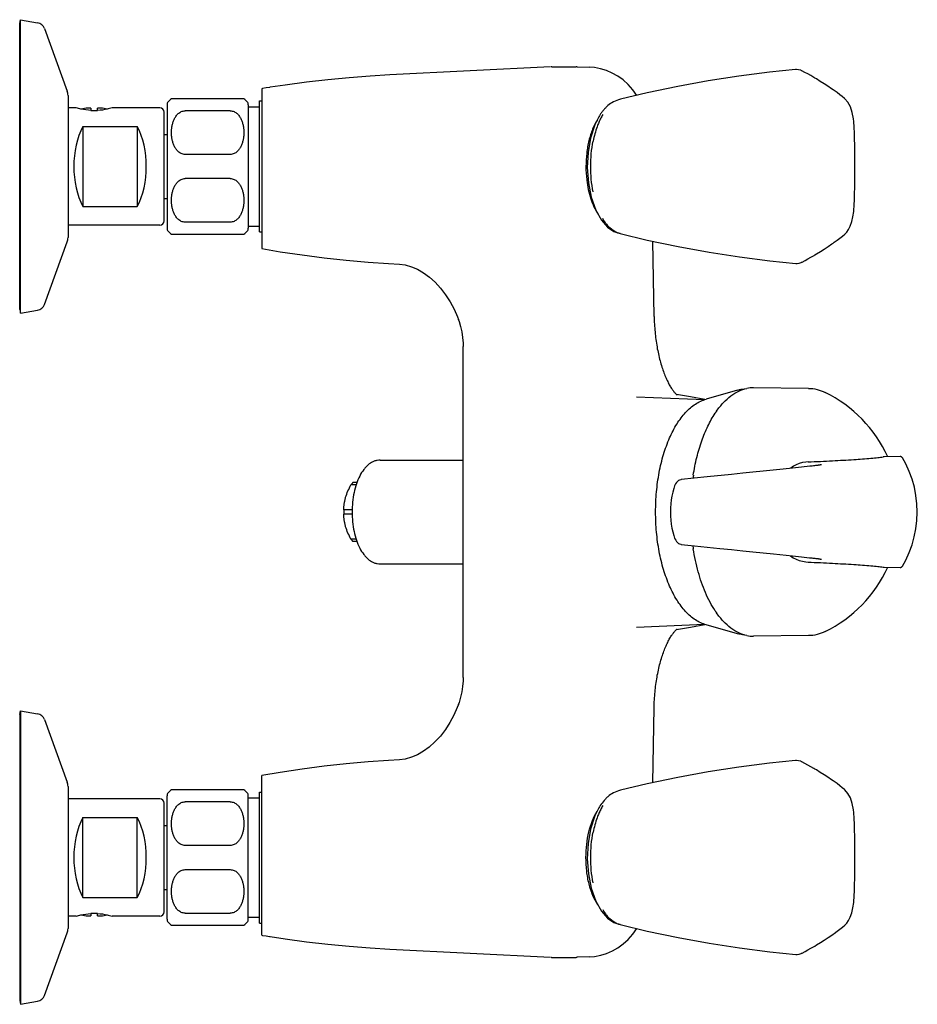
# Model space of a CAD drawing. Header units: millimetres. Extents: x -109 to 391, y -14 to 444.
# Tile 5 of 6: x 193 to 391, y -14 to 204. Entities that reach past the tile are written whole.
import ezdxf

# ---------------------------------------------------------------- set-up
doc = ezdxf.new("R2010")
doc.units = ezdxf.units.MM
doc.header["$LTSCALE"] = 23.1
doc.layers.get('0').update_dxf_attribs({"linetype": 'CONTINUOUS'})
doc.layers.add('ACHSEN', color=7, linetype='CONTINUOUS')
doc.layers.add('FLAECHEN', color=7, linetype='CONTINUOUS')

msp = doc.modelspace()

# ---------------------------------------------------------------- linework, layer by layer
at = {"color": 7, "linetype": 'CONTINUOUS'}
for p, q in [((192.99, 203.56), (196.8, 202.89)), ((198.34, 201.6), (203.37, 187.77)), ((310.62, 193.16), (315.97, 193.16)), ((316.24, 193.15), (316.25, 193.15)), ((364.55, 192.53), (364.56, 192.53)), ((203.54, 186.81), (203.54, 155.31)), ((242.44, 186.06), (226.44, 186.06)), ((325.78, 185.95), (325.78, 185.95)), ((208.59, 183.99), (208.59, 183.45)), ((210.09, 183.45), (210.09, 183.99)), ((239.44, 183.38), (229.44, 183.38)), ((224.84, 159.06), (224.84, 183.06)), ((321.02, 182.08), (321.03, 182.09)), ((206.84, 179.94), (206.84, 162.19)), ((206.84, 179.94), (218.84, 179.94)), ((218.84, 179.94), (218.84, 162.19)), ((224.84, 178.16), (225.44, 178.16)), ((319.19, 177.36), (318.63, 174.16)), ((239.44, 173.74), (229.44, 173.74)), ((318.63, 174.16), (318.46, 170.8)), ((318.46, 170.8), (318.69, 167.44)), ((239.44, 168.38), (229.44, 168.38)), ((224.84, 163.96), (225.44, 163.96)), ((206.84, 162.19), (218.84, 162.19)), ((320.32, 161.41), (321.59, 159.17)), ((321.59, 159.17), (322.95, 157.66)), ((223.84, 158.06), (203.54, 158.06)), ((239.44, 158.74), (229.44, 158.74)), ((226.44, 156.06), (242.44, 156.06)), ((198.34, 140.52), (203.37, 154.36)), ((364.61, 149.61), (364.6, 149.61)), ((192.99, 138.56), (196.8, 139.23)), ((387.7, 106.85), (384.14, 106.79)), ((368.26, 104.74), (367.99, 104.71)), ((368.52, 104.77), (368.26, 104.74)), ((368.76, 104.8), (368.52, 104.77)), ((368.99, 104.83), (368.76, 104.8)), ((369.2, 104.85), (368.99, 104.83)), ((369.33, 104.87), (369.2, 104.85)), ((369.45, 104.89), (369.33, 104.87)), ((369.57, 104.9), (369.45, 104.89)), ((369.67, 104.92), (369.57, 104.9)), ((369.77, 104.93), (369.67, 104.92)), ((369.87, 104.95), (369.77, 104.93)), ((369.95, 104.96), (369.87, 104.95)), ((370.02, 104.97), (369.95, 104.96)), ((370.09, 104.99), (370.02, 104.97)), ((384.14, 106.79), (383.94, 106.77)), ((383.94, 106.77), (383.94, 106.77)), ((388.2, 106.53), (388.2, 106.53)), ((267.3, 100.59), (266.16, 100.59)), ((267.46, 101.06), (266.57, 101.06)), ((337.79, 100.33), (337.79, 100.33)), ((266.41, 95.03), (264.56, 95.03)), ((266.41, 94.09), (264.56, 94.09)), ((267.3, 88.53), (266.16, 88.53)), ((267.46, 88.06), (266.57, 88.06)), ((337.79, 88.8), (337.79, 88.8)), ((339.26, 87.39), (342.15, 87.09)), ((367.67, 84.45), (367.91, 84.42)), ((367.91, 84.42), (368.15, 84.39)), ((368.15, 84.39), (368.39, 84.37)), ((368.39, 84.37), (368.62, 84.34)), ((368.62, 84.34), (368.83, 84.32)), ((368.83, 84.32), (369.04, 84.29)), ((369.3, 84.26), (369.43, 84.24)), ((369.43, 84.24), (369.54, 84.23)), ((369.54, 84.23), (369.65, 84.21)), ((369.65, 84.21), (369.75, 84.19)), ((369.75, 84.19), (369.84, 84.18)), ((369.84, 84.18), (369.93, 84.17)), ((369.93, 84.17), (370.01, 84.15)), ((383.94, 82.35), (383.94, 82.35)), ((384.14, 82.34), (387.7, 82.28)), ((388.2, 82.59), (388.2, 82.59)), ((192.99, 50.56), (196.8, 49.89)), ((198.34, 48.6), (203.37, 34.77)), ((364.55, 39.53), (364.56, 39.53)), ((246.44, 0.85), (246.44, 36.24)), ((203.54, 33.81), (203.54, 2.31)), ((242.44, 33.06), (226.44, 33.06)), ((325.78, 32.95), (325.78, 32.95)), ((223.84, 31.06), (203.54, 31.06)), ((224.84, 6.06), (224.84, 30.06)), ((239.44, 30.38), (229.44, 30.38)), ((321.02, 29.08), (321.03, 29.09)), ((206.84, 9.19), (206.84, 26.94)), ((206.84, 26.94), (218.84, 26.94)), ((218.84, 9.19), (218.84, 26.94)), ((224.84, 25.16), (225.44, 25.16)), ((319.19, 24.36), (318.63, 21.16)), ((239.44, 20.74), (229.44, 20.74)), ((318.63, 21.16), (318.46, 17.8)), ((318.46, 17.8), (318.69, 14.44)), ((229.44, 15.38), (239.44, 15.38)), ((224.84, 10.96), (225.44, 10.96)), ((206.84, 9.19), (218.84, 9.19)), ((320.32, 8.41), (321.59, 6.17)), ((208.59, 5.67), (208.59, 5.13)), ((210.09, 5.13), (210.09, 5.67)), ((229.44, 5.74), (239.44, 5.74)), ((321.59, 6.17), (322.95, 4.66)), ((226.44, 3.06), (242.44, 3.06)), ((198.34, -12.48), (203.37, 1.36)), ((248.26, 0.54), (248.24, 0.54)), ((310.56, -4.04), (310.63, -4.04)), ((310.63, -4.04), (315.97, -4.04)), ((316.25, -4.03), (316.25, -4.03)), ((364.61, -3.39), (364.6, -3.39)), ((192.99, -14.44), (196.8, -13.77))]:
    msp.add_line(p, q, dxfattribs=at)
for points in [[(310.62, 193.16), (310.56, 193.16), (310.5, 193.16), (310.44, 193.16)], [(316.24, 193.15), (316.08, 193.16), (315.97, 193.16)], [(364.56, 192.53), (358.76, 191.93), (351.98, 191.06), (345.21, 190), (338.46, 188.77), (331.71, 187.35), (325.77, 185.95)], [(365.9, 192.26), (365.69, 192.36), (365.23, 192.49), (364.77, 192.54), (364.55, 192.53)], [(368.82, 190.65), (368.62, 190.78), (367.95, 191.17), (367.29, 191.54), (366.62, 191.9), (365.97, 192.23), (365.9, 192.26)], [(372.89, 188.01), (372.53, 188.26), (371.7, 188.82), (370.86, 189.37), (370.01, 189.91), (369.16, 190.44), (368.82, 190.65)], [(375.48, 186.04), (375.41, 186.1), (374.9, 186.52), (374.34, 186.96), (373.73, 187.42), (373.07, 187.88), (372.89, 188.01)], [(377.41, 181), (377.35, 181.59), (377.09, 183), (376.68, 184.26), (376.14, 185.27), (375.46, 186.05)], [(321.04, 182.09), (320.14, 180.27), (319.19, 177.36)], [(377.64, 175.3), (377.64, 175.77), (377.61, 177.15), (377.57, 178.47), (377.5, 179.73), (377.41, 181)], [(377.64, 166.83), (377.65, 167.61), (377.66, 169.36), (377.67, 171.11), (377.66, 172.86), (377.65, 174.61), (377.64, 175.3)], [(318.69, 167.44), (319.31, 164.27), (320.32, 161.41)], [(377.41, 161.12), (377.43, 161.28), (377.51, 162.48), (377.57, 163.74), (377.62, 165.06), (377.64, 166.44), (377.64, 166.83)], [(375.47, 156.08), (375.89, 156.51), (376.3, 157.13), (376.67, 157.88), (377, 158.85), (377.26, 159.94), (377.41, 161.12)], [(322.95, 157.66), (324.35, 156.7), (325.72, 156.21)], [(325.72, 156.2), (331.74, 154.77), (338.6, 153.33), (345.4, 152.09), (352.14, 151.05), (358.83, 150.19), (364.61, 149.61)], [(372.89, 154.12), (373.12, 154.27), (373.77, 154.74), (374.38, 155.19), (374.94, 155.64), (375.48, 156.09)], [(368.82, 151.47), (369.21, 151.71), (370.06, 152.24), (370.91, 152.78), (371.74, 153.34), (372.57, 153.9), (372.89, 154.12)], [(365.9, 149.86), (365.99, 149.91), (366.64, 150.24), (367.3, 150.59), (367.96, 150.96), (368.64, 151.36), (368.82, 151.47)], [(364.6, 149.61), (364.88, 149.6), (365.35, 149.66), (365.8, 149.81), (365.9, 149.86)], [(388.2, 106.53), (388.19, 106.55), (388.17, 106.58), (388.15, 106.61), (388.12, 106.64), (388.09, 106.68), (388.05, 106.72), (387.99, 106.76), (387.92, 106.8), (387.83, 106.83), (387.72, 106.85), (387.7, 106.85)], [(367.34, 105.66), (366.82, 105.62), (366.08, 105.49), (365.37, 105.29), (364.7, 105.02), (364.07, 104.69), (363.48, 104.3), (363.4, 104.24)], [(367.99, 104.71), (367.7, 104.68), (365.85, 104.49)], [(370.27, 105.02), (370.27, 105.02), (370.28, 105.02), (370.27, 105.02), (370.27, 105.02), (370.26, 105.02), (370.25, 105.02), (370.23, 105.01), (370.22, 105.01), (370.2, 105.01), (370.17, 105), (370.15, 105), (370.12, 104.99), (370.09, 104.99)], [(350.37, 102.88), (345.01, 102.33), (339.26, 101.73)], [(355.11, 103.37), (352.86, 103.14), (350.37, 102.88)], [(361.8, 104.07), (357.36, 103.61), (355.11, 103.37)], [(365.85, 104.49), (363.87, 104.28), (361.8, 104.07)], [(337.79, 100.33), (337.59, 99.74), (337.37, 98.94), (337.19, 98.1), (337.04, 97.24), (336.94, 96.35), (336.88, 95.46), (336.86, 94.55), (336.88, 93.65), (336.95, 92.75), (337.05, 91.87), (337.19, 91), (337.37, 90.17), (337.6, 89.36), (337.79, 88.8)], [(339.26, 101.73), (339.13, 101.71), (338.88, 101.63), (338.64, 101.5), (338.41, 101.32), (338.2, 101.09), (338.01, 100.81), (337.86, 100.49), (337.79, 100.33)], [(337.79, 88.8), (337.86, 88.62), (338.02, 88.3), (338.21, 88.03), (338.42, 87.8), (338.65, 87.61), (338.89, 87.49), (339.14, 87.41), (339.26, 87.39)], [(342.15, 87.09), (347.77, 86.51), (350.38, 86.24), (352.87, 85.98), (355.11, 85.75)], [(355.11, 85.75), (357.37, 85.52), (359.64, 85.28), (363.88, 84.84)], [(363.39, 84.89), (363.46, 84.84), (364.05, 84.45), (364.68, 84.11), (365.35, 83.84), (366.06, 83.64), (366.8, 83.51), (367.34, 83.46)], [(363.88, 84.84), (365.85, 84.63), (367.67, 84.45)], [(369.04, 84.29), (369.24, 84.27), (369.3, 84.26)], [(370.01, 84.15), (370.08, 84.14), (370.11, 84.13), (370.14, 84.13), (370.17, 84.12), (370.19, 84.12), (370.21, 84.11), (370.23, 84.11), (370.25, 84.11), (370.26, 84.1), (370.27, 84.1), (370.28, 84.1), (370.28, 84.1)], [(383.94, 82.35), (384.11, 82.34), (384.14, 82.34)], [(387.7, 82.28), (387.75, 82.28), (387.87, 82.3), (387.96, 82.34), (388.03, 82.39), (388.08, 82.44), (388.12, 82.48), (388.14, 82.51), (388.17, 82.54), (388.19, 82.58), (388.2, 82.59)], [(364.56, 39.53), (358.76, 38.93), (351.98, 38.06), (345.21, 37), (338.46, 35.77), (331.71, 34.35), (325.77, 32.95)], [(365.9, 39.26), (365.69, 39.36), (365.23, 39.49), (364.77, 39.54), (364.55, 39.53)], [(368.82, 37.65), (368.62, 37.78), (367.95, 38.17), (367.29, 38.54), (366.62, 38.9), (365.97, 39.23), (365.9, 39.26)], [(372.89, 35.01), (372.53, 35.26), (371.7, 35.82), (370.86, 36.37), (370.01, 36.91), (369.16, 37.44), (368.82, 37.65)], [(375.48, 33.04), (375.41, 33.1), (374.9, 33.52), (374.34, 33.96), (373.73, 34.42), (373.07, 34.88), (372.89, 35.01)], [(377.41, 28), (377.35, 28.59), (377.09, 30), (376.68, 31.26), (376.14, 32.27), (375.46, 33.05)], [(321.04, 29.09), (320.14, 27.27), (319.19, 24.36)], [(377.64, 22.3), (377.64, 22.77), (377.61, 24.15), (377.57, 25.47), (377.5, 26.73), (377.41, 28)], [(377.64, 13.83), (377.65, 14.61), (377.66, 16.36), (377.67, 18.11), (377.66, 19.86), (377.65, 21.61), (377.64, 22.3)], [(318.69, 14.44), (319.31, 11.27), (320.32, 8.41)], [(377.41, 8.12), (377.43, 8.28), (377.51, 9.48), (377.57, 10.74), (377.62, 12.06), (377.64, 13.44), (377.64, 13.83)], [(375.47, 3.08), (375.89, 3.51), (376.3, 4.13), (376.67, 4.88), (377, 5.85), (377.26, 6.94), (377.41, 8.12)], [(322.95, 4.66), (324.35, 3.7), (325.72, 3.21)], [(325.72, 3.2), (331.74, 1.77), (338.6, 0.33), (345.4, -0.91), (352.14, -1.95), (358.83, -2.81), (364.61, -3.39)], [(372.89, 1.12), (373.12, 1.27), (373.77, 1.74), (374.38, 2.19), (374.94, 2.64), (375.48, 3.09)], [(368.82, -1.53), (369.21, -1.29), (370.06, -0.76), (370.91, -0.22), (371.74, 0.34), (372.57, 0.9), (372.89, 1.12)], [(365.9, -3.14), (365.99, -3.09), (366.64, -2.76), (367.3, -2.41), (367.96, -2.04), (368.64, -1.64), (368.82, -1.53)], [(310.44, -4.03), (310.5, -4.03), (310.56, -4.04)], [(315.97, -4.04), (316.09, -4.03), (316.25, -4.03)], [(364.6, -3.39), (364.88, -3.4), (365.35, -3.34), (365.8, -3.19), (365.9, -3.14)]]:
    msp.add_lwpolyline(points, dxfattribs=at)
for centre, radius, start, end in [((196.46, 200.92), 2, 20, 80), ((200.74, 186.81), 2.8, 0, 20), ((208.26, 180.51), 3.49, 84.5361, 95.9298), ((208.26, 180.48), 3.52, 94.962, 95.9179), ((210.42, 180.51), 3.49, 84.0702, 95.4639), ((210.42, 180.48), 3.52, 84.0821, 85.038), ((223.84, 183.06), 1, 0, 90), ((330.77, 176.31), 11.33, 142.9068, 146.5888), ((330.32, 176.65), 10.76, 142.4501, 142.8793), ((335.33, 174.7), 15.58, 153.1892, 156.832), ((331.49, 175.83), 12.19, 146.575, 149.2063), ((333.41, 175.69), 13.41, 149.2126, 153.2451), ((344.08, 171.06), 25.92, 179.9958, 186.4531), ((342.75, 170.93), 24.58, 186.5067, 186.8133), ((223.84, 159.06), 1, 270, 360), ((328.23, 162.66), 7.06, 216.8415, 223.5865), ((200.74, 155.31), 2.8, 340, 360), ((326.89, 160.69), 4.65, 246.265, 249.2759), ((196.46, 141.2), 2, 280, 340), ((353.84, 113.94), 7.85, 95.082, 105.6949), ((355.2, 114.84), 7.21, 89.481, 101.2969), ((363.97, 105.03), 20.65, 146.0395, 146.5103), ((363.73, 105.19), 20.37, 145.7458, 146.0391), ((363.53, 105.33), 20.12, 145.3612, 145.746), ((363.29, 105.49), 19.83, 144.9539, 145.3613), ((391.2, 95.02), 49.87, 171.13, 171.9591), ((279.03, 94.56), 14.48, 178.1446, 180.0007), ((279.03, 94.56), 14.48, 179.9993, 181.8554), ((391.06, 94.08), 49.74, 188.0398, 188.8712), ((363.97, 84.09), 20.65, 213.4829, 213.9566), ((363.73, 83.93), 20.37, 213.957, 214.2546), ((363.53, 83.79), 20.12, 214.2544, 214.6389), ((363.29, 83.63), 19.83, 214.6388, 215.0462), ((355.2, 74.23), 7.16, 258.6597, 270.5624), ((196.46, 47.92), 2, 20, 80), ((200.74, 33.81), 2.8, 0, 20), ((223.84, 30.06), 1, 0, 90), ((335.33, 21.7), 15.58, 153.1892, 156.832), ((331.49, 22.83), 12.19, 146.575, 149.2063), ((333.41, 22.69), 13.41, 149.2126, 153.2451), ((329.23, 10.34), 8.27, 207.2196, 209.8439), ((208.26, 8.64), 3.52, 264.0821, 265.038), ((208.26, 8.61), 3.49, 264.0702, 275.4639), ((210.42, 8.61), 3.49, 264.5361, 275.9298), ((210.42, 8.64), 3.52, 274.962, 275.9179), ((223.84, 6.06), 1, 270, 360), ((329.08, 10.26), 8.1, 209.8512, 210.405), ((328.73, 10.05), 7.69, 210.3375, 216.8907), ((328.23, 9.66), 7.06, 216.8415, 223.5865), ((200.74, 2.31), 2.8, 340, 360), ((326.89, 7.69), 4.65, 246.265, 249.2759), ((196.46, -11.8), 2, 280, 340)]:
    msp.add_arc(centre, radius, start, end, dxfattribs=at)
for centre, start_param, end_param in [((212.33, 171.06), 0.819448, 2.322145), ((213.36, 171.06), -2.322145, -0.819448), ((212.33, 18.06), 0.819448, 2.322145), ((213.36, 18.06), -2.322145, -0.819448)]:
    msp.add_ellipse(centre, major_axis=(0, 13), ratio=0.57735, start_param=start_param, end_param=end_param, dxfattribs=at)
for points, knots in [([(325.79, 185.95), (325.25, 185.82), (324.26, 185.45), (323.39, 184.85), (323.01, 184.53)], [0, 0, 0, 0, 0.523987, 1, 1, 1, 1]), ([(229.44, 173.74), (229.3, 173.74), (229.01, 173.77), (228.61, 173.9), (228.24, 174.1), (227.81, 174.44), (227.38, 174.94), (227.01, 175.62), (226.74, 176.34), (226.56, 177.07), (226.46, 177.81), (226.43, 178.56), (226.46, 179.31), (226.56, 180.05), (226.74, 180.79), (227.01, 181.5), (227.38, 182.18), (227.81, 182.69), (228.24, 183.02), (228.61, 183.22), (229.01, 183.35), (229.3, 183.38), (229.44, 183.38)], [0, 0, 0, 0, 0.034461, 0.068468, 0.101765, 0.134333, 0.197579, 0.259253, 0.320007, 0.380235, 0.44018, 0.5, 0.55982, 0.619765, 0.679994, 0.740747, 0.802421, 0.865667, 0.898235, 0.931532, 0.965539, 1, 1, 1, 1]), ([(239.44, 183.38), (239.58, 183.38), (239.87, 183.35), (240.28, 183.22), (240.64, 183.02), (241.07, 182.69), (241.5, 182.18), (241.87, 181.5), (242.14, 180.79), (242.32, 180.05), (242.42, 179.31), (242.45, 178.56), (242.42, 177.81), (242.32, 177.07), (242.14, 176.34), (241.87, 175.62), (241.5, 174.94), (241.07, 174.44), (240.64, 174.1), (240.28, 173.9), (239.87, 173.77), (239.58, 173.74), (239.44, 173.74)], [0, 0, 0, 0, 0.034461, 0.068468, 0.101765, 0.134333, 0.197579, 0.259253, 0.320007, 0.380235, 0.44018, 0.5, 0.55982, 0.619765, 0.679993, 0.740747, 0.802421, 0.865667, 0.898235, 0.931532, 0.965539, 1, 1, 1, 1]), ([(322.46, 183.99), (322.4, 183.93), (322.17, 183.68), (321.95, 183.41), (321.79, 183.21)], [0, 0, 0, 0, 0.245737, 1, 1, 1, 1]), ([(320.7, 181.41), (320.27, 180.76), (319.53, 179.26), (318.75, 176.77), (318.27, 173.99), (318.16, 172.05), (318.16, 171.06)], [0, 0, 0, 0, 0.216745, 0.460943, 0.725185, 1, 1, 1, 1]), ([(321.01, 180.83), (320.87, 180.52), (320.34, 179.17), (319.96, 177.76), (319.75, 176.67)], [0, 0, 0, 0, 0.23692, 1, 1, 1, 1]), ([(319.75, 165.45), (319.38, 167.29), (319.04, 171.06), (319.38, 174.83), (319.75, 176.67)], [0, 0, 0, 0, 0.500221, 1, 1, 1, 1]), ([(229.44, 158.74), (229.3, 158.74), (229.01, 158.77), (228.61, 158.9), (228.24, 159.1), (227.81, 159.44), (227.38, 159.94), (227.01, 160.62), (226.74, 161.34), (226.56, 162.07), (226.46, 162.81), (226.43, 163.56), (226.46, 164.31), (226.56, 165.05), (226.74, 165.79), (227.01, 166.5), (227.38, 167.18), (227.81, 167.69), (228.24, 168.02), (228.61, 168.22), (229.01, 168.35), (229.3, 168.38), (229.44, 168.38)], [0, 0, 0, 0, 0.034461, 0.068468, 0.101765, 0.134333, 0.197579, 0.259253, 0.320007, 0.380235, 0.44018, 0.5, 0.55982, 0.619765, 0.679993, 0.740747, 0.802421, 0.865667, 0.898235, 0.931532, 0.965539, 1, 1, 1, 1]), ([(239.44, 168.38), (239.58, 168.38), (239.87, 168.35), (240.28, 168.22), (240.64, 168.02), (241.07, 167.69), (241.5, 167.18), (241.87, 166.5), (242.14, 165.79), (242.32, 165.05), (242.42, 164.31), (242.45, 163.56), (242.42, 162.81), (242.32, 162.07), (242.14, 161.34), (241.87, 160.62), (241.5, 159.94), (241.07, 159.44), (240.64, 159.1), (240.28, 158.9), (239.87, 158.77), (239.58, 158.74), (239.44, 158.74)], [0, 0, 0, 0, 0.034461, 0.068468, 0.101765, 0.134333, 0.197579, 0.259253, 0.320007, 0.380235, 0.44018, 0.5, 0.55982, 0.619765, 0.679993, 0.740747, 0.802421, 0.865667, 0.898235, 0.931532, 0.965539, 1, 1, 1, 1]), ([(318.34, 168.02), (318.51, 166.62), (318.92, 164.61), (319.86, 162.16), (320.44, 161.1), (320.76, 160.62)], [0, 0, 0, 0, 0.537425, 0.780128, 1, 1, 1, 1]), ([(322.59, 158.43), (322.52, 158.52), (322.26, 158.88), (322.03, 159.26), (321.88, 159.56)], [0, 0, 0, 0, 0.243593, 1, 1, 1, 1]), ([(325.02, 156.44), (324.85, 156.51), (324.15, 156.87), (323.54, 157.36), (323.12, 157.8)], [0, 0, 0, 0, 0.234184, 1, 1, 1, 1]), ([(347.06, 116.88), (347.52, 117.55), (348.49, 118.76), (350.15, 120.28), (351.91, 121.37), (353.17, 121.8), (353.79, 121.92)], [0, 0, 0, 0, 0.283216, 0.541546, 0.778476, 1, 1, 1, 1]), ([(367.44, 121.94), (368.07, 121.93), (369.34, 121.76), (370.54, 121.32), (371.11, 121.03)], [0, 0, 0, 0, 0.494386, 1, 1, 1, 1]), ([(344.76, 69.57), (344.34, 69.69), (343.52, 69.99), (342.36, 70.65), (341.24, 71.49), (339.8, 72.9), (338.17, 75.1), (336.55, 78.24), (335.25, 81.87), (334.29, 85.88), (333.71, 90.15), (333.51, 94.56), (333.71, 98.97), (334.29, 103.25), (335.25, 107.26), (336.55, 110.88), (338.17, 114.03), (339.8, 116.23), (341.24, 117.63), (342.36, 118.47), (343.52, 119.13), (344.34, 119.44), (344.76, 119.55)], [0, 0, 0, 0, 0.02216, 0.045101, 0.069101, 0.094366, 0.149181, 0.210121, 0.276834, 0.348354, 0.423292, 0.500001, 0.576711, 0.651649, 0.723168, 0.789881, 0.850821, 0.905635, 0.930899, 0.954899, 0.97784, 1, 1, 1, 1]), ([(341.92, 102.71), (342.12, 104.04), (342.63, 106.6), (343.7, 110.25), (345.04, 113.53), (346.15, 115.52), (346.75, 116.43)], [0, 0, 0, 0, 0.274853, 0.53543, 0.778021, 1, 1, 1, 1]), ([(272.65, 106.06), (272.42, 106.06), (271.96, 106.02), (271.29, 105.82), (270.65, 105.51), (270.05, 105.09), (269.49, 104.58), (268.79, 103.75), (268.02, 102.5), (267.31, 100.77), (266.79, 98.83), (266.47, 96.74), (266.4, 95.29), (266.4, 94.56)], [0, 0, 0, 0, 0.048144, 0.096602, 0.146072, 0.196974, 0.249882, 0.305253, 0.424415, 0.555437, 0.69704, 0.84645, 1, 1, 1, 1]), ([(367.34, 105.66), (369.14, 105.73), (372.51, 105.89), (377.15, 106.15), (380.48, 106.4), (382.64, 106.61), (383.54, 106.72), (383.94, 106.77)], [0, 0, 0, 0, 0.324913, 0.608219, 0.836791, 0.927126, 1, 1, 1, 1]), ([(264.98, 97.81), (265.12, 98.29), (265.47, 99.24), (265.92, 100.14), (266.16, 100.59)], [0, 0, 0, 0, 0.492649, 1, 1, 1, 1]), ([(266.57, 101.06), (266.53, 101.03), (266.39, 100.88), (266.26, 100.72), (266.16, 100.59)], [0, 0, 0, 0, 0.241115, 1, 1, 1, 1]), ([(264.56, 95.03), (264.57, 95.49), (264.63, 96.19), (264.8, 97.12), (264.92, 97.58), (264.98, 97.81)], [0, 0, 0, 0, 0.490829, 0.742936, 1, 1, 1, 1]), ([(264.98, 91.31), (264.92, 91.54), (264.8, 92.01), (264.63, 92.93), (264.57, 93.63), (264.56, 94.09)], [0, 0, 0, 0, 0.257064, 0.509171, 1, 1, 1, 1]), ([(266.4, 94.56), (266.4, 93.83), (266.47, 92.39), (266.79, 90.29), (267.31, 88.35), (268.02, 86.62), (268.79, 85.37), (269.49, 84.55), (270.05, 84.03), (270.65, 83.61), (271.29, 83.3), (271.96, 83.11), (272.42, 83.06), (272.65, 83.06)], [0, 0, 0, 0, 0.153551, 0.302962, 0.444566, 0.575587, 0.694748, 0.750119, 0.803027, 0.853928, 0.903397, 0.951857, 1, 1, 1, 1]), ([(266.16, 88.53), (265.92, 88.98), (265.47, 89.88), (265.12, 90.83), (264.98, 91.31)], [0, 0, 0, 0, 0.507351, 1, 1, 1, 1]), ([(266.57, 88.06), (266.53, 88.1), (266.39, 88.25), (266.26, 88.41), (266.16, 88.53)], [0, 0, 0, 0, 0.241115, 1, 1, 1, 1]), ([(344.61, 76.71), (343.97, 78.19), (342.88, 81.39), (342.19, 84.69), (341.92, 86.41)], [0, 0, 0, 0, 0.48064, 1, 1, 1, 1]), ([(367.34, 83.46), (369.14, 83.39), (372.51, 83.24), (377.15, 82.97), (380.48, 82.73), (382.64, 82.51), (383.54, 82.41), (383.94, 82.35)], [0, 0, 0, 0, 0.324913, 0.608218, 0.83679, 0.927125, 1, 1, 1, 1]), ([(346.75, 72.7), (346.34, 73.31), (345.57, 74.62), (344.92, 75.99), (344.61, 76.71)], [0, 0, 0, 0, 0.483891, 1, 1, 1, 1]), ([(353.79, 67.2), (353.17, 67.33), (351.91, 67.75), (350.15, 68.84), (348.49, 70.36), (347.52, 71.58), (347.06, 72.24)], [0, 0, 0, 0, 0.221524, 0.458454, 0.716784, 1, 1, 1, 1]), ([(353.15, 67.36), (353.03, 67.37), (352.55, 67.42), (352.07, 67.52), (351.72, 67.62)], [0, 0, 0, 0, 0.248816, 1, 1, 1, 1]), ([(371.11, 68.09), (370.54, 67.81), (369.34, 67.36), (368.07, 67.19), (367.44, 67.19)], [0, 0, 0, 0, 0.505614, 1, 1, 1, 1]), ([(325.79, 32.95), (325.25, 32.82), (324.26, 32.45), (323.39, 31.85), (323.01, 31.53)], [0, 0, 0, 0, 0.523987, 1, 1, 1, 1]), ([(322.46, 30.99), (322.36, 30.89), (321.94, 30.43), (321.58, 29.94), (321.32, 29.55)], [0, 0, 0, 0, 0.242791, 1, 1, 1, 1]), ([(229.44, 20.74), (229.3, 20.74), (229.01, 20.77), (228.61, 20.9), (228.24, 21.1), (227.81, 21.44), (227.38, 21.94), (227.01, 22.62), (226.74, 23.34), (226.56, 24.07), (226.46, 24.81), (226.43, 25.56), (226.46, 26.31), (226.56, 27.05), (226.74, 27.79), (227.01, 28.5), (227.38, 29.18), (227.81, 29.69), (228.24, 30.02), (228.61, 30.22), (229.01, 30.35), (229.3, 30.38), (229.44, 30.38)], [0, 0, 0, 0, 0.034461, 0.068468, 0.101765, 0.134333, 0.197579, 0.259253, 0.320007, 0.380235, 0.44018, 0.5, 0.55982, 0.619765, 0.679994, 0.740747, 0.802421, 0.865667, 0.898235, 0.931532, 0.965539, 1, 1, 1, 1]), ([(239.44, 30.38), (239.58, 30.38), (239.87, 30.35), (240.28, 30.22), (240.64, 30.02), (241.07, 29.69), (241.5, 29.18), (241.87, 28.5), (242.14, 27.79), (242.32, 27.05), (242.42, 26.31), (242.45, 25.56), (242.42, 24.81), (242.32, 24.07), (242.14, 23.34), (241.87, 22.62), (241.5, 21.94), (241.07, 21.44), (240.64, 21.1), (240.28, 20.9), (239.87, 20.77), (239.58, 20.74), (239.44, 20.74)], [0, 0, 0, 0, 0.034461, 0.068468, 0.101765, 0.134333, 0.197579, 0.259253, 0.320007, 0.380235, 0.44018, 0.5, 0.55982, 0.619765, 0.679993, 0.740747, 0.802421, 0.865667, 0.898235, 0.931532, 0.965539, 1, 1, 1, 1]), ([(318.16, 18.06), (318.16, 19.03), (318.27, 20.95), (318.74, 23.69), (319.5, 26.16), (320.22, 27.65), (320.63, 28.3)], [0, 0, 0, 0, 0.274063, 0.537919, 0.782309, 1, 1, 1, 1]), ([(321.01, 27.83), (320.87, 27.52), (320.34, 26.17), (319.96, 24.76), (319.75, 23.67)], [0, 0, 0, 0, 0.23692, 1, 1, 1, 1]), ([(319.75, 12.45), (319.38, 14.29), (319.04, 18.06), (319.38, 21.83), (319.75, 23.67)], [0, 0, 0, 0, 0.500221, 1, 1, 1, 1]), ([(320.78, 7.58), (320.35, 8.23), (319.58, 9.74), (318.77, 12.26), (318.27, 15.08), (318.16, 17.06), (318.16, 18.06)], [0, 0, 0, 0, 0.2156, 0.459546, 0.724281, 1, 1, 1, 1]), ([(229.44, 5.74), (229.3, 5.74), (229.01, 5.77), (228.61, 5.9), (228.24, 6.1), (227.81, 6.44), (227.38, 6.94), (227.01, 7.62), (226.74, 8.34), (226.56, 9.07), (226.46, 9.81), (226.43, 10.56), (226.46, 11.31), (226.56, 12.05), (226.74, 12.79), (227.01, 13.5), (227.38, 14.18), (227.81, 14.69), (228.24, 15.02), (228.61, 15.22), (229.01, 15.35), (229.3, 15.38), (229.44, 15.38)], [0, 0, 0, 0, 0.034461, 0.068468, 0.101765, 0.134333, 0.197579, 0.259253, 0.320007, 0.380235, 0.44018, 0.5, 0.55982, 0.619765, 0.679993, 0.740747, 0.802421, 0.865667, 0.898235, 0.931532, 0.965539, 1, 1, 1, 1]), ([(239.44, 15.38), (239.58, 15.38), (239.87, 15.35), (240.28, 15.22), (240.64, 15.02), (241.07, 14.69), (241.5, 14.18), (241.87, 13.5), (242.14, 12.79), (242.32, 12.05), (242.42, 11.31), (242.45, 10.56), (242.42, 9.81), (242.32, 9.07), (242.14, 8.34), (241.87, 7.62), (241.5, 6.94), (241.07, 6.44), (240.64, 6.1), (240.28, 5.9), (239.87, 5.77), (239.58, 5.74), (239.44, 5.74)], [0, 0, 0, 0, 0.034461, 0.068468, 0.101765, 0.134333, 0.197579, 0.259253, 0.320007, 0.380235, 0.44018, 0.5, 0.55982, 0.619765, 0.679993, 0.740747, 0.802421, 0.865667, 0.898235, 0.931532, 0.965539, 1, 1, 1, 1]), ([(325.02, 3.44), (324.85, 3.51), (324.15, 3.87), (323.54, 4.36), (323.12, 4.8)], [0, 0, 0, 0, 0.234184, 1, 1, 1, 1])]:
    msp.add_open_spline(points, degree=3, knots=knots, dxfattribs=at)
for points in [[(323.01, 184.53), (322.82, 184.36), (322.63, 184.18), (322.46, 183.99)], [(325.7, 156.2), (325.55, 156.24), (325.39, 156.29), (325.24, 156.35)], [(323.01, 31.53), (322.82, 31.36), (322.63, 31.18), (322.46, 30.99)], [(325.7, 3.2), (325.55, 3.24), (325.39, 3.29), (325.24, 3.35)]]:
    msp.add_open_spline(points, degree=3, dxfattribs=at)
at = {"layer": 'ACHSEN', "color": 7, "linetype": 'CONTINUOUS'}
for p, q in [((192.84, 202.71), (192.99, 203.56)), ((192.99, 138.56), (192.99, 203.56)), ((192.84, 139.41), (192.84, 202.71)), ((246.44, 188.27), (246.44, 152.88)), ((248.26, 188.59), (248.24, 188.59)), ((245.94, 156.56), (245.94, 185.56)), ((245.94, 185.56), (246.44, 185.56)), ((205.34, 184.06), (203.54, 184.06)), ((205.36, 184.06), (205.34, 184.06)), ((205.36, 184.06), (205.34, 184.06)), ((213.34, 184.06), (213.27, 184.04)), ((213.34, 184.06), (213.32, 184.06)), ((223.84, 184.06), (213.34, 184.06)), ((225.44, 184.71), (225.44, 157.42)), ((243.44, 184.71), (243.44, 157.42)), ((243.44, 184.28), (245.94, 184.28)), ((243.44, 157.84), (245.94, 157.84)), ((245.94, 156.56), (246.44, 156.56)), ((192.84, 139.41), (192.99, 138.56)), ((351.72, 121.5), (344.76, 119.55)), ((367.44, 121.94), (355.27, 122.06)), ((272.65, 106.06), (290.97, 106.06)), ((272.65, 83.06), (290.97, 83.06)), ((351.72, 67.62), (344.76, 69.57)), ((367.44, 67.19), (355.27, 67.06)), ((192.84, 49.71), (192.99, 50.56)), ((192.99, 50.56), (192.99, -14.44)), ((192.84, 49.71), (192.84, -13.59)), ((225.44, 4.42), (225.44, 31.71)), ((243.44, 4.42), (243.44, 31.71)), ((243.44, 31.28), (245.94, 31.28)), ((245.94, 32.56), (246.44, 32.56)), ((245.94, 3.56), (245.94, 32.56)), ((205.34, 5.06), (203.54, 5.06)), ((205.34, 5.06), (205.36, 5.07)), ((205.34, 5.06), (205.35, 5.07)), ((213.27, 5.08), (213.34, 5.06)), ((213.32, 5.07), (213.34, 5.06)), ((223.84, 5.06), (213.34, 5.06)), ((243.44, 4.84), (245.94, 4.84)), ((245.94, 3.56), (246.44, 3.56)), ((192.84, -13.59), (192.99, -14.44))]:
    msp.add_line(p, q, dxfattribs=at)
for centre, radius, start, end in [((226.44, 184.71), 1, 138.5904, 180), ((229.44, 182.06), 5, 126.8699, 138.5904), ((239.44, 182.06), 5, 41.4096, 53.1301), ((242.44, 184.71), 1, 0, 41.4096), ((209.34, 170.06), 14, 95.9176, 101.8529), ((209.34, 195.86), 12.43, 266.5341, 269.9942), ((209.34, 195.92), 12.49, 270.0133, 273.4583), ((209.34, 170.06), 14, 78.1478, 84.0824), ((226.44, 157.42), 1, 180, 221.4096), ((242.44, 157.42), 1, 318.5904, 360), ((229.44, 160.06), 5, 221.4096, 233.1301), ((239.44, 160.06), 5, 306.8699, 318.5904), ((358.1, 94.56), 29.5, 24.5187, 63.8145), ((358.1, 94.56), 29.5, 296.1855, 335.4874), ((229.44, 29.06), 5, 126.8699, 138.5904), ((239.44, 29.06), 5, 41.4096, 53.1301), ((226.44, 31.71), 1, 138.5904, 180), ((242.44, 31.71), 1, 0, 41.4096), ((209.34, 19.06), 14, 258.1478, 264.0824), ((209.34, -6.79), 12.49, 90.0133, 93.4583), ((209.34, -6.75), 12.44, 86.536, 89.9925), ((209.34, 19.06), 14, 275.9176, 281.8521), ((226.44, 4.42), 1, 180, 221.4096), ((242.44, 4.42), 1, 318.5904, 360), ((229.44, 7.06), 5, 221.4096, 233.1301), ((239.44, 7.06), 5, 306.8699, 318.5904)]:
    msp.add_arc(centre, radius, start, end, dxfattribs=at)
for points, knots in [([(208.59, 183.45), (207.85, 183.5), (206.75, 183.67), (205.69, 183.95), (205.36, 184.06)], [0, 0, 0, 0, 0.679206, 1, 1, 1, 1]), ([(213.27, 184.04), (212.9, 183.93), (211.86, 183.65), (210.79, 183.5), (210.09, 183.45)], [0, 0, 0, 0, 0.352984, 1, 1, 1, 1]), ([(205.35, 5.07), (205.69, 5.17), (206.75, 5.46), (207.84, 5.62), (208.59, 5.67)], [0, 0, 0, 0, 0.319105, 1, 1, 1, 1]), ([(210.09, 5.67), (210.79, 5.63), (211.86, 5.47), (212.9, 5.19), (213.27, 5.08)], [0, 0, 0, 0, 0.647018, 1, 1, 1, 1])]:
    msp.add_open_spline(points, degree=3, knots=knots, dxfattribs=at)
at = {"layer": 'FLAECHEN', "color": 7, "linetype": 'CONTINUOUS'}
for p, q in [((310.28, 193.15), (274.73, 191.32)), ((316.25, 193.15), (319, 193.04)), ((246.6, 188.3), (246.44, 188.27)), ((333.25, 137.85), (332.96, 154.52)), ((274.46, 149.57), (276.9, 149.42)), ((289.72, 137.75), (289.92, 137.2)), ((289.92, 137.21), (289.9, 137.28)), ((290.97, 57.95), (290.97, 131.18)), ((344.37, 119.42), (329.31, 120.02)), ((341.29, 120.03), (338.18, 120.59)), ((338.33, 120.48), (338.33, 120.48)), ((344.46, 119.45), (341.29, 120.03)), ((329.31, 69.1), (344.37, 69.71)), ((338.33, 68.64), (338.33, 68.64)), ((290.08, 52.39), (289.9, 51.85)), ((289.92, 51.91), (289.9, 51.85)), ((332.96, 34.61), (333.25, 51.27)), ((276.9, 39.7), (274.46, 39.55)), ((246.44, 0.85), (246.58, 0.83)), ((274.73, -2.2), (310.28, -4.03)), ((319, -3.92), (316.25, -4.03))]:
    msp.add_line(p, q, dxfattribs=at)
for points in [[(329.4, 186.8), (328.5, 188.05), (327.47, 189.21), (326.36, 190.21), (325.2, 191.05), (323.98, 191.75), (322.72, 192.29), (321.41, 192.7), (320.05, 192.95), (318.99, 193.04)], [(274.73, 191.32), (270.43, 191.06), (265.72, 190.7), (261.02, 190.25), (256.31, 189.71), (251.62, 189.09), (248.25, 188.59)], [(248.23, 188.58), (248.14, 188.57), (247.37, 188.44), (246.6, 188.3)], [(246.44, 152.88), (250.52, 152.2), (255.37, 151.48), (260.23, 150.86), (265.1, 150.33), (269.98, 149.89), (274.46, 149.57)], [(276.9, 149.42), (278.16, 149.25), (279.55, 148.86), (280.9, 148.29), (282.21, 147.53), (283.51, 146.57), (284.77, 145.44), (285.99, 144.11), (287.11, 142.65), (288.1, 141.1), (288.97, 139.46), (289.72, 137.75)], [(289.9, 137.27), (290.08, 136.76), (290.41, 135.62), (290.67, 134.43), (290.85, 133.21), (290.95, 131.96), (290.97, 131.18)], [(388.2, 82.59), (388.92, 83.9), (389.69, 85.57), (390.33, 87.29), (390.83, 89.06), (391.2, 90.87), (391.42, 92.71), (391.49, 94.55), (391.42, 96.4), (391.2, 98.23), (390.84, 100.04), (390.34, 101.81), (389.7, 103.54), (388.93, 105.2), (388.2, 106.53)], [(338.18, 68.53), (341.29, 69.09), (344.46, 69.68)], [(290.97, 57.95), (290.96, 57.2), (290.86, 55.95), (290.68, 54.72), (290.42, 53.54), (290.08, 52.39)], [(289.92, 51.92), (289.68, 51.28), (288.93, 49.58), (288.06, 47.96), (287.06, 46.41), (285.94, 44.96), (284.74, 43.65), (283.48, 42.52), (282.19, 41.58), (280.88, 40.82), (279.54, 40.25), (278.16, 39.87), (276.9, 39.7)], [(274.46, 39.55), (269.98, 39.23), (265.1, 38.8), (260.23, 38.27), (255.37, 37.64), (250.52, 36.92), (246.44, 36.24)], [(318.99, -3.92), (320.07, -3.82), (321.43, -3.57), (322.74, -3.16), (324, -2.61), (325.22, -1.92), (326.38, -1.07), (327.49, -0.07), (328.51, 1.09), (329.4, 2.33)], [(246.58, 0.83), (247.35, 0.69), (248.13, 0.56), (248.23, 0.54)], [(248.25, 0.54), (251.62, 0.04), (256.31, -0.59), (261.02, -1.13), (265.72, -1.58), (270.43, -1.94), (274.73, -2.2)]]:
    msp.add_lwpolyline(points, dxfattribs=at)
for points in [[(333.25, 137.85), (333.27, 136.7), (333.4, 134.45), (333.76, 131.68), (334.18, 129.57), (334.54, 128.08), (334.94, 126.69), (335.39, 125.4), (335.86, 124.23), (336.34, 123.21), (336.83, 122.34), (337.23, 121.72), (337.52, 121.32), (337.72, 121.07), (337.89, 120.88), (338.04, 120.72), (338.15, 120.62), (338.26, 120.53), (338.28, 120.51), (338.33, 120.48), (338.33, 120.48)], [(333.25, 51.27), (333.27, 52.42), (333.4, 54.68), (333.76, 57.45), (334.18, 59.56), (334.54, 61.04), (334.94, 62.44), (335.39, 63.73), (335.86, 64.89), (336.34, 65.92), (336.83, 66.79), (337.23, 67.4), (337.52, 67.81), (337.72, 68.05), (337.89, 68.25), (338.04, 68.4), (338.15, 68.51), (338.26, 68.59), (338.28, 68.61), (338.33, 68.65), (338.33, 68.64)]]:
    msp.add_open_spline(points, degree=3, knots=[0, 0, 0, 0, 0.186277, 0.366626, 0.453002, 0.535971, 0.614819, 0.68879, 0.757068, 0.818776, 0.872937, 0.918583, 0.937912, 0.954754, 0.96901, 0.980571, 0.989336, 0.995383, 0.998885, 1, 1, 1, 1], dxfattribs=at)

doc.saveas('drawing.dxf')
